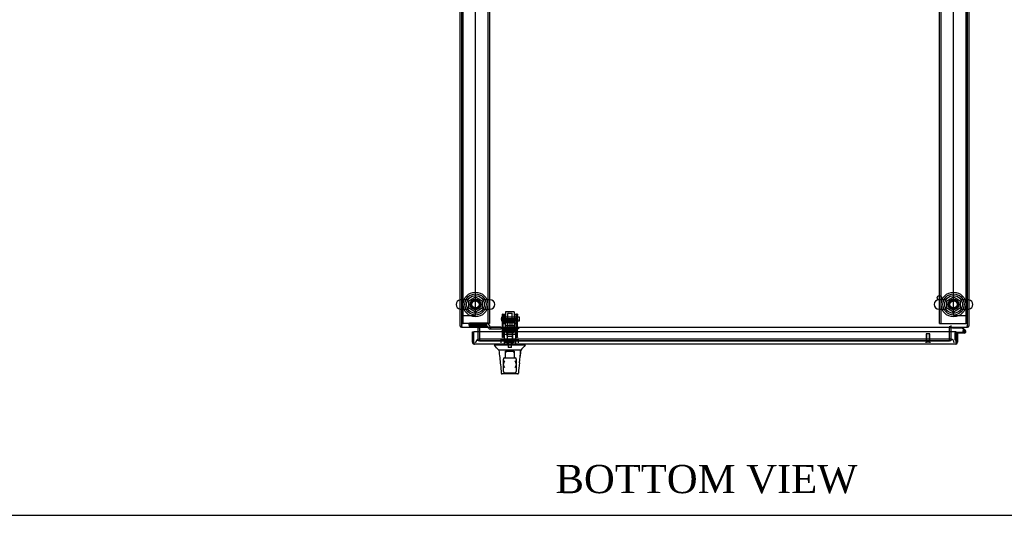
# Model space of a CAD drawing. Header units: inches. Extents: x 1 to 359, y -2 to 239.
# Tile 1 of 18: x 71 to 141, y 1 to 36. Entities that reach past the tile are written whole.
import ezdxf
from ezdxf.enums import TextEntityAlignment as Align
from ezdxf.lldxf.tags import DXFTag

# ---------------------------------------------------------------- set-up
doc = ezdxf.new("R2010")
doc.units = ezdxf.units.IN
doc.header["$MEASUREMENT"] = 0
for name, color, linetype in [('COM53964-5', 7, 'Continuous'), ('COM54746-60', 7, 'Continuous'), ('COM56676-2', 7, 'Continuous'), ('COM70220', 7, 'Continuous'), ('COM70449-6', 7, 'Continuous'), ('COM70838', 7, 'Continuous'), ('COM70839-3', 7, 'Continuous'), ('COM71197-3', 7, 'Continuous'), ('COM71198-6', 7, 'Continuous'), ('COM71199-4', 7, 'Continuous'), ('Default', 7, 'Continuous'), ('HAN13068', 7, 'Continuous'), ('HAN13068_NUT', 7, 'Continuous'), ('HAN13068_SCREW', 7, 'Continuous'), ('HAN_NUT', 7, 'Continuous'), ('NTS18024', 7, 'Continuous'), ('NTS18147', 7, 'Continuous'), ('ROL87452', 7, 'Continuous'), ('RVT17786', 7, 'Continuous'), ('RVT19000', 7, 'Continuous'), ('SCS86414', 7, 'Continuous'), ('SPC87322', 7, 'Continuous'), ('STD26122', 7, 'Continuous'), ('STD26258', 7, 'Continuous'), ('WAF25376', 7, 'Continuous'), ('WAF25377', 7, 'Continuous'), ('WAM254785', 7, 'Continuous'), ('WAM30038', 7, 'Continuous')]:
    doc.layers.add(name, color=color, linetype=linetype)
doc.styles.add('SEACAD_Times_New_Roman', font='times.ttf')
tags = doc.linetypes.add('HIDDEN2', pattern=[0.1875, 0.125, -0.0625]).pattern_tags.tags
tags[6:7] = [DXFTag(74, 4), DXFTag(75, 0), DXFTag(340, '0'), DXFTag(46, 0.0), DXFTag(50, 0.0), DXFTag(44, 0.0), DXFTag(45, 0.0)]
tags[4:5] = [DXFTag(74, 4), DXFTag(75, 0), DXFTag(340, '0'), DXFTag(46, 0.0), DXFTag(50, 0.0), DXFTag(44, 0.0), DXFTag(45, 0.0)]

# ---------------------------------------------------------------- blocks, each defined once
blk = doc.blocks.new('SE2')
at = {"layer": 'COM53964-5', "color": 7, "linetype": 'HIDDEN2'}
for p, q in [((103.369, 14.831), (103.369, 49.206)), ((137.239, 14.831), (137.239, 49.206)), ((102.369, 14.831), (102.507, 14.831)), ((102.507, 14.831), (103.231, 14.831)), ((103.231, 14.831), (103.369, 14.831)), ((137.239, 14.831), (137.377, 14.831)), ((137.377, 14.831), (138.101, 14.831)), ((138.101, 14.831), (138.239, 14.831))]:
    blk.add_line(p, q, dxfattribs=at)
at = {"layer": 'COM54746-60', "color": 7, "linetype": 'Continuous'}
for p, q in [((137.155, 13.926), (137.155, 13.988)), ((137.874, 13.988), (138.086, 13.776)), ((137.848, 13.926), (137.155, 13.926)), ((137.427, 13.635), (138.007, 13.635)), ((138.007, 13.573), (137.427, 13.573)), ((137.427, 13.573), (137.427, 13.571)), ((137.973, 13.802), (137.848, 13.926)), ((137.952, 13.685), (137.89, 13.679)), ((137.427, 13.085), (137.427, 13.085))]:
    blk.add_line(p, q, dxfattribs=at)
at = {"layer": 'COM54746-60', "color": 7, "linetype": 'HIDDEN2'}
for p, q in [((137.365, 13.085), (137.365, 13.61)), ((137.39, 13.635), (137.427, 13.635)), ((137.89, 13.69), (137.952, 13.69)), ((137.944, 13.678), (137.944, 13.703)), ((138.043, 13.731), (137.973, 13.802)), ((137.994, 13.753), (138.019, 13.753)), ((138.019, 13.628), (137.994, 13.628)), ((138.069, 13.703), (138.069, 13.678)), ((137.427, 13.085), (137.365, 13.085))]:
    blk.add_line(p, q, dxfattribs=at)
at = {"layer": 'COM54746-60', "color": 7, "linetype": 'Continuous'}
blk.add_circle((138.007, 13.69), 0.05, dxfattribs=at)
at = {"layer": 'COM54746-60', "color": 7, "linetype": 'HIDDEN2'}
for centre, radius, start, end in [((137.39, 13.61), 0.025, 90, 180), ((138.007, 13.69), 0.117, 208.03984, 270), ((137.994, 13.703), 0.05, 90, 180), ((137.994, 13.678), 0.05, 180, 270), ((138.019, 13.703), 0.05, 0, 90), ((138.019, 13.678), 0.05, 270, 0)]:
    blk.add_arc(centre, radius, start, end, dxfattribs=at)
at = {"layer": 'COM54746-60', "color": 7, "linetype": 'Continuous'}
for radius, start, end in [(0.117, 270, 185.21591), (0.117, 185.21591, 208.03984), (0.055, 270, 185.21591), (0.055, 185.21591, 270), (0.117, 47.60795, 107.02737)]:
    blk.add_arc((138.007, 13.69), radius, start, end, dxfattribs=at)
at = {"layer": 'COM56676-2', "color": 7, "linetype": 'HIDDEN2'}
for p, q in [((102.494, 14.268), (102.494, 49.768)), ((104.244, 49.768), (104.244, 14.268)), ((104.369, 49.768), (104.369, 14.268)), ((136.239, 14.268), (136.239, 49.768)), ((136.364, 14.268), (136.364, 49.768)), ((138.114, 49.768), (138.114, 14.268)), ((102.369, 14.268), (102.494, 14.268)), ((102.554, 14.268), (102.494, 14.268)), ((104.184, 14.268), (102.554, 14.268)), ((104.184, 14.268), (104.244, 14.268)), ((104.369, 14.268), (104.244, 14.268)), ((136.239, 14.268), (136.364, 14.268)), ((136.364, 14.268), (136.424, 14.268)), ((136.424, 14.268), (138.054, 14.268)), ((138.054, 14.268), (138.114, 14.268)), ((138.239, 14.268), (138.114, 14.268))]:
    blk.add_line(p, q, dxfattribs=at)
for centre in [(103.369, 15.612), (137.239, 15.612)]:
    blk.add_circle(centre, 0.375, dxfattribs=at)
at = {"layer": 'COM70220', "color": 7, "linetype": 'HIDDEN2'}
for p, q in [((103.882, 13.146), (103.632, 13.146)), ((136.787, 13.146), (103.882, 13.146)), ((137.037, 13.146), (136.787, 13.146))]:
    blk.add_line(p, q, dxfattribs=at)
for centre, start, end in [((103.632, 12.896), 90, 180), ((137.037, 12.896), 0, 90)]:
    blk.add_arc(centre, 0.25, start, end, dxfattribs=at)
at = {"layer": 'COM70449-6', "color": 7, "linetype": 'HIDDEN2'}
for p, q in [((103.619, 14.083), (103.619, 13.988)), ((103.649, 13.94), (103.649, 14.083)), ((136.959, 14.083), (136.959, 13.94)), ((136.989, 14.083), (136.989, 13.988)), ((103.649, 13.021), (103.649, 13.021)), ((103.649, 13.021), (136.959, 13.021)), ((136.959, 13.021), (136.959, 13.021))]:
    blk.add_line(p, q, dxfattribs=at)
at = {"layer": 'COM70838', "color": 7, "linetype": 'HIDDEN2'}
for p, q in [((102.919, 14.145), (102.919, 14.272)), ((102.919, 14.145), (102.919, 14.064)), ((104.164, 14.064), (102.919, 14.064)), ((104.164, 14.29), (103.044, 14.29)), ((104.164, 14.164), (103.044, 14.164)), ((104.164, 14.061), (104.164, 14.164)), ((104.357, 14.12), (104.357, 14.097)), ((104.446, 13.878), (104.446, 14.006)), ((105.16, 14.003), (104.474, 14.003)), ((105.16, 14.003), (105.248, 14.003)), ((105.248, 14.003), (105.786, 14.003)), ((105.822, 14.003), (106.304, 14.003)), ((106.304, 14.003), (106.429, 14.003)), ((106.429, 14.003), (106.429, 13.878)), ((104.289, 13.936), (104.289, 13.938)), ((104.349, 13.878), (104.446, 13.878)), ((104.446, 13.878), (105.16, 13.878)), ((105.248, 13.878), (105.16, 13.878)), ((106.304, 13.878), (105.248, 13.878)), ((106.429, 13.878), (106.304, 13.878))]:
    blk.add_line(p, q, dxfattribs=at)
for centre, radius, start, end in [((104.164, 14.097), 0.193, 0, 90), ((104.164, 13.936), 0.125, 0, 90), ((104.474, 14.12), 0.117, 180, 256.45544), ((104.474, 14.12), 0.117, 256.45544, 270), ((104.349, 13.938), 0.06, 180, 270)]:
    blk.add_arc(centre, radius, start, end, dxfattribs=at)
for centre, major_axis, start_param, end_param in [((103.044, 14.272), (-0.125, 0), 4.712389, 6.283185), ((103.044, 14.145), (0.125, 0), 1.570796, 3.141593)]:
    blk.add_ellipse(centre, major_axis=major_axis, ratio=0.145455, start_param=start_param, end_param=end_param, dxfattribs=at)
at = {"layer": 'COM70839-3', "color": 7, "linetype": 'HIDDEN2'}
for p, q in [((105.273, 14.835), (105.273, 14.912)), ((105.343, 14.912), (105.273, 14.912)), ((105.273, 14.835), (105.273, 14.575)), ((105.343, 14.912), (105.343, 14.835)), ((105.343, 14.575), (105.343, 14.835)), ((106.265, 14.835), (106.265, 14.912)), ((106.335, 14.912), (106.265, 14.912)), ((106.265, 14.835), (106.265, 14.575)), ((106.335, 14.912), (106.335, 14.835)), ((106.335, 14.575), (106.335, 14.835)), ((105.273, 14.412), (105.273, 14.575)), ((105.273, 13.281), (105.273, 14.412)), ((106.265, 14.592), (105.343, 14.592)), ((105.343, 14.575), (105.343, 14.412)), ((105.343, 14.527), (106.265, 14.527)), ((105.343, 13.281), (105.343, 14.412)), ((106.265, 14.412), (106.265, 14.575)), ((106.265, 13.281), (106.265, 14.412)), ((106.335, 14.575), (106.335, 14.412)), ((106.335, 13.281), (106.335, 14.412)), ((105.273, 13.272), (105.273, 13.281)), ((105.343, 13.272), (105.273, 13.272)), ((106.265, 13.733), (105.343, 13.733)), ((105.343, 13.281), (105.343, 13.272)), ((106.265, 13.272), (106.265, 13.281)), ((106.335, 13.272), (106.265, 13.272)), ((106.335, 13.281), (106.335, 13.272))]:
    blk.add_line(p, q, dxfattribs=at)
at = {"layer": 'COM71197-3', "color": 7, "linetype": 'Continuous'}
for p, q in [((102.274, 14.083), (102.274, 49.953)), ((138.334, 49.953), (138.334, 14.083)), ((102.274, 14.083), (102.369, 14.083)), ((138.239, 14.083), (138.334, 14.083))]:
    blk.add_line(p, q, dxfattribs=at)
at = {"layer": 'COM71197-3', "color": 7, "linetype": 'HIDDEN2'}
for p, q in [((103.649, 13.94), (103.649, 13.021)), ((136.959, 13.021), (136.959, 13.94))]:
    blk.add_line(p, q, dxfattribs=at)
at = {"layer": 'COM71197-3', "color": 7, "linetype": 'Continuous'}
for centre, radius, start, end in [((102.417, 14.131), 0.143, 199.61294, 250.38706), ((103.506, 13.94), 0.048, 0, 90), ((137.102, 13.94), 0.048, 90, 180), ((138.191, 14.131), 0.143, 289.61294, 340.38706)]:
    blk.add_arc(centre, radius, start, end, dxfattribs=at)
at = {"layer": 'COM71197-3', "color": 7, "linetype": 'HIDDEN2'}
for centre, radius, start, end in [((102.417, 14.131), 0.048, 180, 270), ((102.417, 14.131), 0.143, 250.38706, 270), ((103.506, 13.94), 0.143, 0, 90), ((137.102, 13.94), 0.143, 90, 180), ((138.191, 14.131), 0.048, 270, 0), ((138.191, 14.131), 0.143, 270, 289.61294)]:
    blk.add_arc(centre, radius, start, end, dxfattribs=at)
at = {"layer": 'COM71198-6', "color": 7, "linetype": 'Continuous'}
for p, q in [((102.369, 49.905), (102.369, 14.131)), ((138.239, 14.131), (138.239, 49.905)), ((102.369, 14.131), (102.369, 13.988)), ((138.239, 13.988), (102.369, 13.988)), ((103.554, 13.988), (103.554, 13.94)), ((137.054, 13.94), (137.054, 13.988)), ((138.239, 13.988), (138.239, 14.131)), ((103.554, 13.676), (103.554, 13.94)), ((137.054, 13.94), (137.054, 13.676))]:
    blk.add_line(p, q, dxfattribs=at)
at = {"layer": 'COM71198-6', "color": 7, "linetype": 'HIDDEN2'}
for p, q in [((103.554, 13.021), (103.554, 13.676)), ((137.054, 13.676), (137.054, 13.021)), ((137.054, 13.021), (103.554, 13.021))]:
    blk.add_line(p, q, dxfattribs=at)
at = {"layer": 'COM71199-4', "color": 7, "linetype": 'Continuous'}
for p, q in [((103.147, 13.676), (103.242, 13.676)), ((103.147, 12.944), (103.147, 13.676)), ((137.427, 13.676), (103.242, 13.676)), ((103.242, 12.944), (103.242, 13.676)), ((103.242, 12.944), (103.242, 13.676)), ((137.427, 12.944), (137.427, 13.676)), ((137.522, 13.571), (137.427, 13.571)), ((137.427, 13.571), (137.427, 12.944)), ((137.522, 13.571), (137.522, 12.944)), ((103.242, 12.881), (103.203, 12.831)), ((103.242, 12.944), (103.242, 12.944)), ((103.242, 12.944), (103.242, 12.831)), ((103.242, 12.944), (103.242, 12.881)), ((103.289, 12.801), (103.29, 12.801)), ((137.379, 12.801), (103.29, 12.801)), ((103.29, 12.801), (103.29, 12.801)), ((103.29, 12.801), (103.29, 12.801)), ((137.379, 12.801), (137.379, 12.801)), ((137.379, 12.801), (137.379, 12.801)), ((137.427, 12.944), (137.427, 12.944)), ((137.427, 12.944), (137.427, 12.831)), ((137.427, 12.881), (137.427, 12.944)), ((137.427, 12.881), (137.466, 12.831))]:
    blk.add_line(p, q, dxfattribs=at)
for centre, start, end in [((103.29, 12.944), 180, 232.49641), ((103.29, 12.944), 232.49641, 269.84393), ((103.29, 12.944), 269.92383, 270), ((137.379, 12.944), 270.15607, 307.50359), ((137.379, 12.944), 270, 270.07617), ((137.379, 12.944), 307.50359, 0)]:
    blk.add_arc(centre, 0.143, start, end, dxfattribs=at)
for points in [[(103.242, 12.831), (103.25, 12.821), (103.258, 12.814), (103.27, 12.806), (103.274, 12.804), (103.282, 12.802), (103.286, 12.801), (103.29, 12.801)], [(137.427, 12.831), (137.419, 12.821), (137.411, 12.814), (137.399, 12.806), (137.395, 12.804), (137.387, 12.802), (137.383, 12.801), (137.379, 12.801)]]:
    blk.add_open_spline(points, degree=3, knots=[0, 0, 0, 0, 0.5, 0.5, 0.75, 0.75, 1, 1, 1, 1], dxfattribs=at)
at = {"layer": 'HAN13068', "color": 7, "linetype": 'HIDDEN2'}
for p, q in [((105.674, 14.993), (105.644, 14.963)), ((105.964, 14.963), (105.644, 14.963)), ((105.644, 14.963), (105.644, 14.003)), ((105.674, 14.993), (105.934, 14.993)), ((105.964, 14.963), (105.934, 14.993)), ((105.964, 14.003), (105.964, 14.963)), ((105.408, 13.503), (105.604, 13.503)), ((105.408, 13.503), (105.408, 12.801)), ((105.604, 13.503), (106.003, 13.503)), ((105.604, 13.503), (105.604, 12.801)), ((105.644, 13.628), (105.644, 13.503)), ((105.644, 13.628), (105.804, 13.628)), ((105.804, 13.628), (105.964, 13.628)), ((105.964, 13.628), (105.964, 13.503)), ((106.003, 13.503), (106.199, 13.503)), ((106.003, 13.503), (106.003, 12.801)), ((106.199, 13.503), (106.199, 12.801)), ((105.641, 12.926), (105.641, 12.801)), ((105.966, 12.801), (105.966, 12.926))]:
    blk.add_line(p, q, dxfattribs=at)
at = {"layer": 'HAN13068', "color": 7, "linetype": 'Continuous'}
for p, q in [((104.714, 12.801), (104.714, 12.718)), ((105.065, 12.721), (104.714, 12.721)), ((105.545, 12.721), (105.065, 12.721)), ((105.693, 12.721), (105.545, 12.721)), ((105.745, 12.721), (105.693, 12.721)), ((105.863, 12.721), (105.745, 12.721)), ((106.309, 12.721), (105.863, 12.721)), ((106.542, 12.721), (106.309, 12.721)), ((106.894, 12.721), (106.542, 12.721)), ((106.894, 12.718), (106.894, 12.801)), ((105.337, 12.366), (105.014, 12.366)), ((105.447, 12.366), (105.337, 12.366)), ((105.745, 12.366), (105.447, 12.366)), ((105.504, 12.257), (105.504, 12.297)), ((105.504, 11.826), (105.504, 12.257)), ((105.534, 12.301), (105.719, 12.301)), ((105.719, 12.301), (105.889, 12.301)), ((105.863, 12.366), (105.745, 12.366)), ((105.903, 12.366), (105.863, 12.366)), ((105.889, 12.301), (106.074, 12.301)), ((105.995, 12.366), (105.903, 12.366)), ((106.063, 12.366), (105.995, 12.366)), ((106.271, 12.366), (106.063, 12.366)), ((106.104, 12.297), (106.104, 12.257)), ((106.104, 12.257), (106.104, 11.826)), ((106.383, 12.366), (106.271, 12.366)), ((106.582, 12.366), (106.383, 12.366)), ((105.349, 11.329), (105.349, 11.736)), ((105.349, 10.856), (105.349, 11.329)), ((105.409, 11.826), (105.439, 11.826)), ((105.439, 11.826), (106.169, 11.826)), ((106.169, 11.826), (106.199, 11.826)), ((106.259, 11.736), (106.259, 11.329)), ((106.259, 11.329), (106.259, 10.856)), ((105.199, 10.74), (105.198, 10.742)), ((106.35, 10.686), (105.258, 10.686)), ((105.439, 10.766), (106.169, 10.766)), ((106.41, 10.741), (106.409, 10.74))]:
    blk.add_line(p, q, dxfattribs=at)
for centre, radius, start, end in [((92.598, 2.177), 16.062, 39.37458, 41.03271), ((110.686, 9.089), 5.251, 136.23343, 141.38274), ((167.058, 18.411), 62.32, 185.56591, 186.52159), ((90.669, 13.363), 15.93, 353.14764, 356.4108), ((105.439, 11.736), 0.09, 90, 180), ((105.409, 11.766), 0.06, 90, 180), ((105.39, 11.329), 0.0411, 180.00256, 181.65357), ((105.608, 11.337), 0.259, 182.09806, 229.28506), ((106.169, 11.736), 0.09, 0, 90), ((106, 11.337), 0.259, 310.71494, 357.90194), ((106.199, 11.766), 0.06, 0, 90), ((106.218, 11.329), 0.0411, 358.34643, 359.99744), ((105.258, 10.746), 0.06, 185.57576, 270.00893), ((105.439, 10.856), 0.09, 180, 270), ((106.169, 10.856), 0.09, 270, 0), ((106.35, 10.746), 0.06, 269.99247, 354.0071)]:
    blk.add_arc(centre, radius, start, end, dxfattribs=at)
for points, knots in [([(105.504, 12.297), (105.504, 12.298), (105.505, 12.299), (105.508, 12.3), (105.51, 12.301), (105.518, 12.301), (105.526, 12.301), (105.534, 12.301)], [0, 0, 0, 0, 0.25, 0.25, 0.5, 0.5, 1, 1, 1, 1]), ([(105.534, 12.176), (105.527, 12.19), (105.52, 12.204), (105.511, 12.225), (105.509, 12.232), (105.505, 12.245), (105.504, 12.251), (105.504, 12.257)], [0, 0, 0, 0, 0.5, 0.5, 0.75, 0.75, 1, 1, 1, 1]), ([(106.074, 12.301), (106.078, 12.301), (106.082, 12.301), (106.089, 12.301), (106.092, 12.301), (106.098, 12.301), (106.1, 12.3), (106.103, 12.299), (106.104, 12.298), (106.104, 12.297)], [0, 0, 0, 0, 0.25, 0.25, 0.5, 0.5, 0.75, 0.75, 1, 1, 1, 1]), ([(106.104, 12.257), (106.104, 12.251), (106.103, 12.245), (106.099, 12.232), (106.096, 12.225), (106.088, 12.204), (106.081, 12.19), (106.074, 12.176)], [0, 0, 0, 0, 0.25, 0.25, 0.5, 0.5, 1, 1, 1, 1]), ([(105.349, 11.328), (105.349, 11.349), (105.353, 11.372), (105.362, 11.407), (105.365, 11.419), (105.372, 11.443), (105.376, 11.454), (105.389, 11.49), (105.398, 11.514), (105.413, 11.55), (105.418, 11.562), (105.429, 11.587), (105.434, 11.599), (105.439, 11.611)], [0, 0, 0, 0, 0.25, 0.25, 0.375, 0.375, 0.5, 0.5, 0.75, 0.75, 0.875, 0.875, 1, 1, 1, 1]), ([(106.169, 11.611), (106.174, 11.599), (106.179, 11.587), (106.189, 11.562), (106.195, 11.55), (106.209, 11.514), (106.219, 11.49), (106.231, 11.454), (106.235, 11.443), (106.243, 11.419), (106.246, 11.407), (106.255, 11.372), (106.259, 11.349), (106.259, 11.328)], [0, 0, 0, 0, 0.125, 0.125, 0.25, 0.25, 0.5, 0.5, 0.625, 0.625, 0.75, 0.75, 1, 1, 1, 1])]:
    blk.add_open_spline(points, degree=3, knots=knots, dxfattribs=at)
for points in [[(106.579, 12.366), (106.564, 12.223), (106.549, 12.08), (106.534, 11.938)], [(105.141, 11.332), (105.16, 11.136), (105.179, 10.939), (105.198, 10.742)], [(106.485, 11.463), (106.46, 11.222), (106.435, 10.982), (106.41, 10.741)]]:
    blk.add_open_spline(points, degree=3, dxfattribs=at)
at = {"layer": 'HAN13068_NUT', "color": 7, "linetype": 'HIDDEN2'}
for p, q in [((105.471, 14.378), (105.471, 14.328)), ((105.471, 14.328), (105.638, 14.328)), ((105.471, 14.328), (105.471, 14.003)), ((105.501, 14.408), (106.106, 14.408)), ((105.638, 14.328), (105.804, 14.328)), ((105.804, 14.328), (105.97, 14.328)), ((105.804, 14.328), (105.804, 14.003)), ((105.97, 14.328), (106.136, 14.328)), ((106.136, 14.328), (106.136, 14.378)), ((106.136, 14.328), (106.136, 14.003))]:
    blk.add_line(p, q, dxfattribs=at)
for centre, start, end in [((105.501, 14.378), 90, 180), ((106.106, 14.378), 0, 90)]:
    blk.add_arc(centre, 0.03, start, end, dxfattribs=at)
at = {"layer": 'HAN13068_SCREW', "color": 7, "linetype": 'HIDDEN2'}
for p, q in [((106.066, 12.996), (105.541, 12.996)), ((105.541, 12.996), (105.541, 12.926)), ((106.066, 12.926), (105.541, 12.926)), ((105.693, 13.133), (105.582, 13.133)), ((105.582, 13.133), (105.582, 12.996)), ((105.688, 12.926), (105.688, 12.551)), ((105.915, 13.133), (105.693, 13.133)), ((105.693, 13.133), (105.693, 12.996)), ((106.026, 13.133), (105.915, 13.133)), ((105.915, 13.133), (105.915, 12.996)), ((105.92, 12.551), (105.92, 12.926)), ((106.026, 13.133), (106.026, 12.996)), ((106.066, 12.926), (106.066, 12.996)), ((105.92, 12.551), (105.688, 12.551))]:
    blk.add_line(p, q, dxfattribs=at)
at = {"layer": 'HAN_NUT', "color": 7, "linetype": 'HIDDEN2'}
for p, q in [((105.498, 13.111), (105.192, 13.111)), ((105.192, 12.896), (105.192, 13.111)), ((106.11, 13.111), (105.498, 13.111)), ((105.498, 12.896), (105.498, 13.111)), ((106.416, 13.111), (106.11, 13.111)), ((106.11, 12.896), (106.11, 13.111)), ((106.416, 12.896), (106.416, 13.111))]:
    blk.add_line(p, q, dxfattribs=at)
at = {"layer": 'NTS18024', "color": 7, "linetype": 'HIDDEN2'}
for p, q in [((102.904, 15.875), (103.369, 16.147)), ((103.369, 16.147), (103.834, 15.875)), ((136.774, 15.875), (137.239, 16.147)), ((137.239, 16.147), (137.704, 15.875)), ((102.904, 15.349), (102.904, 15.875)), ((103.364, 15.074), (102.904, 15.349)), ((103.834, 15.349), (103.364, 15.074)), ((103.834, 15.875), (103.834, 15.349)), ((136.774, 15.349), (136.774, 15.875)), ((137.234, 15.074), (136.774, 15.349)), ((137.704, 15.349), (137.234, 15.074)), ((137.704, 15.875), (137.704, 15.349))]:
    blk.add_line(p, q, dxfattribs=at)
for centre in [(103.369, 15.612), (137.239, 15.612)]:
    blk.add_circle(centre, 0.263, dxfattribs=at)
at = {"layer": 'NTS18147', "color": 7, "linetype": 'HIDDEN2'}
for p, q in [((105.341, 13.867), (105.341, 13.929)), ((105.404, 13.929), (105.341, 13.929)), ((105.404, 13.929), (105.341, 13.929)), ((105.409, 13.867), (105.341, 13.867)), ((105.341, 13.867), (105.341, 13.804)), ((105.409, 13.867), (105.341, 13.867)), ((105.341, 13.804), (105.409, 13.804)), ((105.341, 13.804), (105.409, 13.804)), ((105.341, 13.804), (105.341, 13.804)), ((105.404, 13.867), (105.404, 13.929)), ((105.409, 13.804), (105.409, 13.867)), ((105.409, 13.804), (105.736, 13.804)), ((105.409, 13.804), (105.736, 13.804)), ((105.409, 13.804), (105.409, 13.804)), ((105.604, 13.929), (105.572, 13.929)), ((105.604, 13.929), (105.572, 13.929)), ((105.584, 13.804), (105.584, 13.367)), ((105.584, 13.367), (106.024, 13.367)), ((105.584, 13.367), (106.024, 13.367)), ((105.584, 13.367), (105.584, 13.367)), ((105.872, 13.867), (105.736, 13.867)), ((105.736, 13.867), (105.736, 13.804)), ((105.872, 13.867), (105.736, 13.867)), ((105.736, 13.804), (105.872, 13.804)), ((105.736, 13.804), (105.872, 13.804)), ((105.736, 13.804), (105.736, 13.804)), ((105.872, 13.804), (105.872, 13.867)), ((105.872, 13.804), (106.199, 13.804)), ((105.872, 13.804), (106.199, 13.804)), ((105.872, 13.804), (105.872, 13.804)), ((106.035, 13.929), (106.004, 13.929)), ((106.035, 13.929), (106.004, 13.929)), ((106.024, 13.367), (106.024, 13.804)), ((106.024, 13.367), (106.024, 13.367)), ((106.267, 13.867), (106.199, 13.867)), ((106.199, 13.867), (106.199, 13.804)), ((106.267, 13.867), (106.199, 13.867)), ((106.199, 13.804), (106.267, 13.804)), ((106.199, 13.804), (106.267, 13.804)), ((106.199, 13.804), (106.199, 13.804)), ((106.204, 13.867), (106.204, 13.929)), ((106.267, 13.929), (106.204, 13.929)), ((106.267, 13.929), (106.204, 13.929)), ((106.267, 13.867), (106.267, 13.929)), ((106.267, 13.804), (106.267, 13.867)), ((106.267, 13.804), (106.267, 13.804))]:
    blk.add_line(p, q, dxfattribs=at)
for centre, start_param, end_param in [((105.572, 13.611), 2.506883, 3.776302), ((105.572, 13.611), 2.506883, 3.141593), ((105.604, 13.611), 2.506883, 3.141593), ((106.004, 13.611), 3.141593, 3.776302), ((106.035, 13.611), 2.506883, 3.776302), ((106.035, 13.611), 3.141593, 3.776302)]:
    blk.add_ellipse(centre, major_axis=(0, -0.318), ratio=0.866025, start_param=start_param, end_param=end_param, dxfattribs=at)
at = {"layer": 'ROL87452', "color": 7, "linetype": 'HIDDEN2'}
for p, q in [((105.491, 15.083), (105.491, 14.083)), ((106.116, 15.083), (105.491, 15.083)), ((106.116, 15.083), (106.116, 14.083))]:
    blk.add_line(p, q, dxfattribs=at)
at = {"layer": 'RVT17786', "color": 7, "linetype": 'HIDDEN2'}
for p, q in [((106.483, 14.708), (105.273, 14.708)), ((106.483, 14.458), (106.483, 14.708)), ((105.273, 14.458), (106.483, 14.458))]:
    blk.add_line(p, q, dxfattribs=at)
blk.add_arc((105.506, 14.583), 0.318, 137.12909, 222.87091, dxfattribs=at)
at = {"layer": 'RVT19000', "color": 7, "linetype": 'HIDDEN2'}
for p, q in [((105.491, 14.116), (106.116, 14.116)), ((105.491, 14.083), (105.491, 14.003)), ((105.609, 14.003), (105.609, 13.878)), ((105.786, 14.003), (105.822, 14.003)), ((105.999, 13.878), (105.999, 14.003)), ((106.116, 14.003), (106.116, 14.083)), ((105.663, 13.878), (105.663, 13.666)), ((105.663, 13.666), (105.944, 13.666)), ((105.944, 13.666), (105.944, 13.878))]:
    blk.add_line(p, q, dxfattribs=at)
at = {"layer": 'SCS86414', "color": 7, "linetype": 'HIDDEN2'}
for p, q in [((102.839, 15.943), (102.333, 15.943)), ((104.405, 15.943), (103.899, 15.943)), ((136.709, 15.943), (136.203, 15.943)), ((138.275, 15.943), (137.769, 15.943)), ((102.333, 15.281), (102.839, 15.281)), ((103.899, 15.281), (104.405, 15.281)), ((136.203, 15.281), (136.709, 15.281)), ((137.769, 15.281), (138.275, 15.281))]:
    blk.add_line(p, q, dxfattribs=at)
for centre, radius in [((103.369, 15.612), 0.625), ((137.239, 15.612), 0.625), ((103.369, 15.612), 0.312), ((103.369, 15.612), 0.252), ((137.239, 15.612), 0.312), ((137.239, 15.612), 0.252)]:
    blk.add_circle(centre, radius, dxfattribs=at)
at = {"layer": 'SCS86414', "color": 7, "linetype": 'Continuous'}
for centre, start, end in [((102.333, 15.612), 100.31318, 259.68682), ((138.275, 15.612), 280.31318, 79.68682)]:
    blk.add_arc(centre, 0.331, start, end, dxfattribs=at)
at = {"layer": 'SCS86414', "color": 7, "linetype": 'HIDDEN2'}
for centre, start, end in [((102.333, 15.612), 90, 100.31318), ((104.405, 15.612), 270, 90), ((136.203, 15.612), 90, 270), ((138.275, 15.612), 79.68682, 90), ((102.333, 15.612), 259.68682, 270), ((138.275, 15.612), 270, 280.31318)]:
    blk.add_arc(centre, 0.331, start, end, dxfattribs=at)
at = {"layer": 'SPC87322', "color": 7, "linetype": 'HIDDEN2'}
for p, q in [((105.566, 14.003), (105.566, 13.878)), ((105.576, 14.003), (105.576, 13.878)), ((106.031, 14.003), (106.031, 13.878)), ((106.041, 14.003), (106.041, 13.878)), ((105.411, 13.878), (105.411, 13.503)), ((106.196, 13.503), (106.196, 13.878))]:
    blk.add_line(p, q, dxfattribs=at)
at = {"layer": 'STD26122', "color": 7, "linetype": 'HIDDEN2'}
for p, q in [((105.654, 13.896), (105.619, 13.861)), ((105.989, 13.861), (105.619, 13.861)), ((105.619, 13.861), (105.619, 12.896)), ((105.654, 13.896), (105.954, 13.896)), ((105.989, 13.861), (105.954, 13.896)), ((105.989, 12.896), (105.989, 13.861))]:
    blk.add_line(p, q, dxfattribs=at)
at = {"layer": 'STD26258', "color": 7, "linetype": 'HIDDEN2'}
for p, q in [((135.552, 13.521), (135.302, 13.521)), ((135.302, 13.521), (135.302, 12.927)), ((135.333, 13.521), (135.333, 12.927)), ((135.521, 13.521), (135.521, 12.927)), ((135.552, 12.927), (135.552, 13.521)), ((135.583, 12.927), (135.271, 12.927)), ((135.271, 12.927), (135.271, 12.896)), ((135.583, 12.896), (135.583, 12.927))]:
    blk.add_line(p, q, dxfattribs=at)
blk.add_circle((136.239, 16.083), 0.156, dxfattribs=at)
at = {"layer": 'WAF25376', "color": 7, "linetype": 'HIDDEN2'}
for p, q in [((105.367, 14.268), (105.367, 14.898)), ((105.467, 14.898), (105.367, 14.898)), ((105.467, 14.268), (105.467, 14.898)), ((106.141, 14.268), (106.141, 14.898)), ((106.241, 14.898), (106.141, 14.898)), ((106.241, 14.268), (106.241, 14.898)), ((105.367, 14.268), (105.467, 14.268)), ((106.141, 14.268), (106.241, 14.268))]:
    blk.add_line(p, q, dxfattribs=at)
at = {"layer": 'WAF25377', "color": 7, "linetype": 'HIDDEN2'}
for centre, radius in [((103.369, 15.612), 0.875), ((137.239, 15.612), 0.875), ((103.369, 15.612), 0.34), ((137.239, 15.612), 0.34)]:
    blk.add_circle(centre, radius, dxfattribs=at)
at = {"layer": 'WAM254785', "color": 7, "linetype": 'HIDDEN2'}
for centre, radius in [((103.369, 15.612), 0.75), ((137.239, 15.612), 0.75), ((103.369, 15.612), 0.312), ((137.239, 15.612), 0.312)]:
    blk.add_circle(centre, radius, dxfattribs=at)
at = {"layer": 'WAM30038', "color": 7, "linetype": 'HIDDEN2'}
for p, q in [((106.179, 13.679), (105.429, 13.679)), ((105.429, 13.679), (105.429, 13.655)), ((106.179, 13.679), (105.429, 13.679)), ((106.179, 13.655), (105.429, 13.655)), ((106.179, 13.655), (105.429, 13.655)), ((105.429, 13.655), (105.429, 13.655)), ((105.63, 13.591), (105.576, 13.591)), ((105.63, 13.591), (105.576, 13.591)), ((105.602, 13.636), (105.63, 13.591)), ((105.602, 13.636), (105.63, 13.591)), ((105.643, 13.607), (105.618, 13.646)), ((105.655, 13.591), (105.627, 13.636)), ((105.655, 13.591), (105.627, 13.636)), ((105.63, 13.591), (105.643, 13.607)), ((105.63, 13.591), (105.643, 13.607)), ((105.643, 13.607), (105.643, 13.607)), ((105.786, 13.591), (105.655, 13.591)), ((105.786, 13.591), (105.655, 13.591)), ((105.786, 13.636), (105.786, 13.591)), ((105.821, 13.591), (105.821, 13.636)), ((105.953, 13.591), (105.821, 13.591)), ((105.953, 13.591), (105.821, 13.591)), ((105.981, 13.636), (105.953, 13.591)), ((105.981, 13.636), (105.953, 13.591)), ((105.989, 13.646), (105.965, 13.607)), ((105.965, 13.607), (105.978, 13.591)), ((105.965, 13.607), (105.978, 13.591)), ((105.965, 13.607), (105.965, 13.607)), ((105.978, 13.591), (106.006, 13.636)), ((105.978, 13.591), (106.006, 13.636)), ((106.032, 13.591), (105.978, 13.591)), ((106.032, 13.591), (105.978, 13.591)), ((106.179, 13.655), (106.179, 13.679)), ((106.179, 13.655), (106.179, 13.655))]:
    blk.add_line(p, q, dxfattribs=at)
for centre, radius, start, end in [((104.901, 13.071), 0.85, 41.70584, 43.44931), ((105.804, 13.637), 0.0181, 91.77183, 183.07302), ((105.803, 13.637), 0.0182, 357.1609, 87.99424), ((106.71, 13.068), 0.854, 136.55474, 138.29011)]:
    blk.add_arc(centre, radius, start, end, dxfattribs=at)
for points, knots in [([(105.576, 13.591), (105.564, 13.604), (105.553, 13.617), (105.541, 13.63), (105.539, 13.632), (105.537, 13.634), (105.536, 13.636)], [0, 0, 0, 0, 0.858552, 0.858552, 0.858552, 1, 1, 1, 1]), ([(105.597, 13.65), (105.597, 13.649), (105.597, 13.649), (105.597, 13.645), (105.599, 13.64), (105.602, 13.636)], [0.4389304, 0.4389304, 0.4389304, 0.4389304, 0.5, 0.5, 1, 1, 1, 1]), ([(105.627, 13.636), (105.625, 13.638), (105.624, 13.64), (105.62, 13.644), (105.618, 13.646), (105.614, 13.65), (105.611, 13.652), (105.606, 13.654), (105.604, 13.655), (105.602, 13.655)], [0, 0, 0, 0, 0.25, 0.25, 0.5, 0.5, 0.75, 0.75, 1, 1, 1, 1]), ([(106.006, 13.655), (106.004, 13.655), (106.001, 13.654), (105.996, 13.652), (105.994, 13.65), (105.987, 13.645), (105.984, 13.64), (105.981, 13.636)], [0, 0, 0, 0, 0.25, 0.25, 0.5, 0.5, 1, 1, 1, 1]), ([(106.006, 13.636), (106.007, 13.638), (106.008, 13.64), (106.01, 13.644), (106.011, 13.646), (106.011, 13.649), (106.011, 13.649), (106.011, 13.65)], [0, 0, 0, 0, 0.25, 0.25, 0.5, 0.5, 0.5626015, 0.5626015, 0.5626015, 0.5626015]), ([(106.072, 13.636), (106.07, 13.634), (106.068, 13.632), (106.066, 13.63), (106.055, 13.617), (106.044, 13.604), (106.032, 13.591)], [0, 0, 0, 0, 0.141448, 0.141448, 0.141448, 1, 1, 1, 1])]:
    blk.add_open_spline(points, degree=3, knots=knots, dxfattribs=at)
blk = doc.blocks.new('BORDER')
at = {"layer": 'Default', "color": 7, "linetype": 'Continuous'}
blk.add_line((-41.86, 0), (0, 0), dxfattribs=at)

msp = doc.modelspace()

# ---------------------------------------------------------------- block references
at = {"layer": 'Default', "color": 7, "xscale": 8.55, "yscale": 8.55, "zscale": 8.55}
msp.add_blockref('BORDER', (359.223, 0.67), dxfattribs=at)
at = {"layer": 'Default'}
msp.add_blockref('SE2', (0, 0), dxfattribs=at)

# ---------------------------------------------------------------- texts
at = {"layer": 'Default', "color": 7, "linetype": 'Continuous', "style": 'SEACAD_Times_New_Roman'}
msp.add_text('BOTTOM VIEW', height=2, dxfattribs=at).set_placement((109.041, 4.24), align=Align.TOP_LEFT)

doc.saveas('drawing.dxf')
